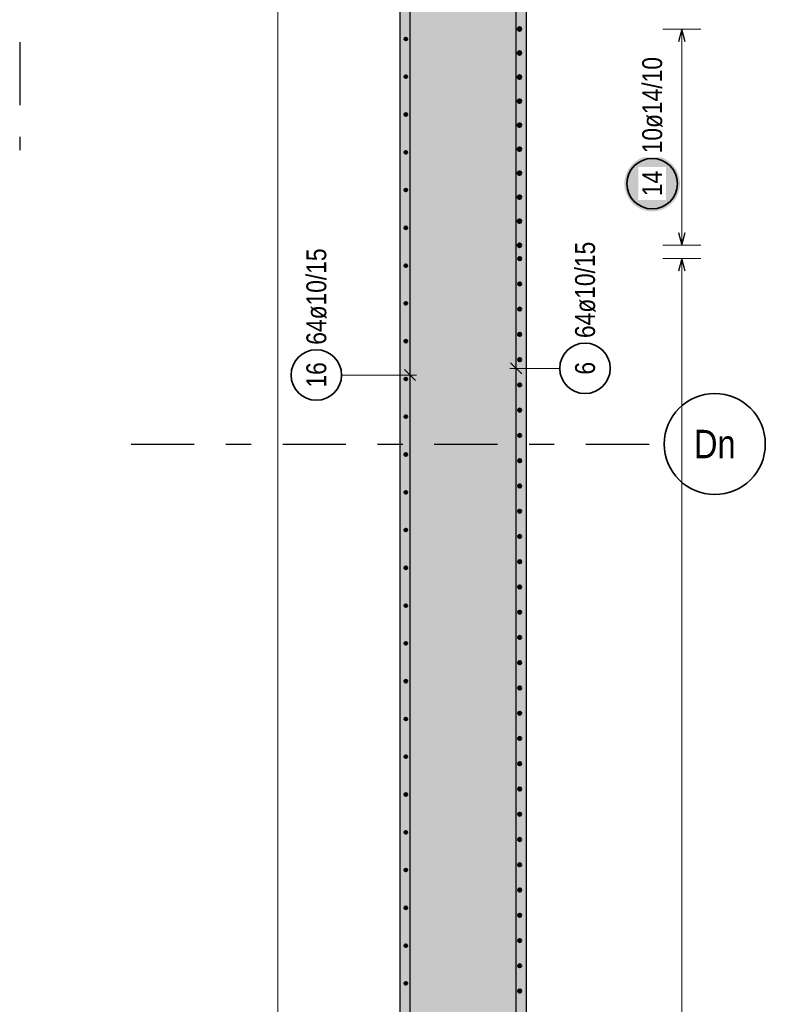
# Model space of a CAD drawing. Header units: millimetres. Extents: x -48 to 49.2, y -6.2 to 26.4.
# Tile 29 of 53: x 21.4 to 24.3, y 11.8 to 15.7. Entities that reach past the tile are written whole.
import ezdxf
from ezdxf.enums import TextEntityAlignment as Align

# ---------------------------------------------------------------- set-up
doc = ezdxf.new("R2010")
doc.units = ezdxf.units.MM
doc.linetypes.add('DASHDOTX2', pattern=[2, 1, -0.5, 0, -0.5])
for name, color, linetype, lineweight in [('Achsen', 7, 'Continuous', 20), ('Mattenbewehrung', 7, 'Continuous', 20), ('Schraffuren', 7, 'Continuous', 20)]:
    doc.layers.add(name, color=color, linetype=linetype, lineweight=lineweight)
doc.styles.add('Arial Narrow', font='ARIALN.TTF')

msp = doc.modelspace()

# ---------------------------------------------------------------- hatches: boundary and pattern name
at = {"lineweight": 25, "true_color": 0xffffff}
msp.add_hatch(color=7, dxfattribs=at).paths.add_polyline_path([(23.967401, 15.090078), (23.967334, 15.093917), (23.967133, 15.097752), (23.966799, 15.101577), (23.966331, 15.105388), (23.96573, 15.10918), (23.964997, 15.112949), (23.964134, 15.11669), (23.96314, 15.120399), (23.962017, 15.12407), (23.960767, 15.127701), (23.959391, 15.131285), (23.957891, 15.13482), (23.956269, 15.138299), (23.954525, 15.14172), (23.952664, 15.145078), (23.950687, 15.14837), (23.948595, 15.15159), (23.946393, 15.154735), (23.944082, 15.157801), (23.941666, 15.160785), (23.939147, 15.163683), (23.936529, 15.166491), (23.933814, 15.169206), (23.931006, 15.171824), (23.928108, 15.174343), (23.925124, 15.17676), (23.922058, 15.17907), (23.918912, 15.181273), (23.915692, 15.183364), (23.912401, 15.185341), (23.909043, 15.187203), (23.905622, 15.188946), (23.902142, 15.190568), (23.898608, 15.192069), (23.895023, 15.193445), (23.891393, 15.194695), (23.887721, 15.195817), (23.884013, 15.196811), (23.880271, 15.197675), (23.876503, 15.198407), (23.87271, 15.199008), (23.868899, 15.199476), (23.865074, 15.199811), (23.86124, 15.200011), (23.857401, 15.200078), (23.853562, 15.200011), (23.849728, 15.199811), (23.845903, 15.199476), (23.842092, 15.199008), (23.8383, 15.198407), (23.834531, 15.197675), (23.83079, 15.196811), (23.827081, 15.195817), (23.823409, 15.194695), (23.819779, 15.193445), (23.816194, 15.192069), (23.81266, 15.190568), (23.80918, 15.188946), (23.805759, 15.187203), (23.802401, 15.185341), (23.79911, 15.183364), (23.79589, 15.181273), (23.792745, 15.17907), (23.789678, 15.17676), (23.786695, 15.174343), (23.783797, 15.171824), (23.780989, 15.169206), (23.778274, 15.166491), (23.775655, 15.163683), (23.773136, 15.160785), (23.77072, 15.157801), (23.768409, 15.154735), (23.766207, 15.15159), (23.764116, 15.14837), (23.762138, 15.145078), (23.760277, 15.14172), (23.758534, 15.138299), (23.756911, 15.13482), (23.755411, 15.131285), (23.754035, 15.127701), (23.752785, 15.12407), (23.751662, 15.120399), (23.750669, 15.11669), (23.749805, 15.112949), (23.749072, 15.10918), (23.748472, 15.105388), (23.748004, 15.101577), (23.747669, 15.097752), (23.747468, 15.093917), (23.747401, 15.090078), (23.747468, 15.08624), (23.747669, 15.082405), (23.748004, 15.07858), (23.748472, 15.074769), (23.749072, 15.070977), (23.749805, 15.067208), (23.750669, 15.063467), (23.751662, 15.059758), (23.752785, 15.056087), (23.754035, 15.052456), (23.755411, 15.048872), (23.756911, 15.045337), (23.758534, 15.041858), (23.760277, 15.038437), (23.762138, 15.035078), (23.764116, 15.031787), (23.766207, 15.028567), (23.768409, 15.025422), (23.77072, 15.022356), (23.773136, 15.019372), (23.775655, 15.016474), (23.778274, 15.013666), (23.780989, 15.010951), (23.783797, 15.008333), (23.786695, 15.005814), (23.789678, 15.003397), (23.792745, 15.001087), (23.79589, 14.998884), (23.79911, 14.996793), (23.802401, 14.994816), (23.805759, 14.992954), (23.80918, 14.991211), (23.81266, 14.989588), (23.816194, 14.988088), (23.819779, 14.986712), (23.823409, 14.985462), (23.827081, 14.98434), (23.83079, 14.983346), (23.834531, 14.982482), (23.8383, 14.98175), (23.842092, 14.981149), (23.845903, 14.980681), (23.849728, 14.980346), (23.853562, 14.980146), (23.857401, 14.980078), (23.86124, 14.980146), (23.865074, 14.980346), (23.868899, 14.980681), (23.87271, 14.981149), (23.876503, 14.98175), (23.880271, 14.982482), (23.884013, 14.983346), (23.887721, 14.98434), (23.891393, 14.985462), (23.895023, 14.986712), (23.898608, 14.988088), (23.902142, 14.989588), (23.905622, 14.991211), (23.909043, 14.992954), (23.912401, 14.994816), (23.915692, 14.996793), (23.918912, 14.998884), (23.922058, 15.001087), (23.925124, 15.003397), (23.928108, 15.005814), (23.931006, 15.008333), (23.933814, 15.010951), (23.936529, 15.013666), (23.939147, 15.016474), (23.941666, 15.019372), (23.944082, 15.022356), (23.946393, 15.025422), (23.948595, 15.028567), (23.950687, 15.031787), (23.952664, 15.035078), (23.954525, 15.038437), (23.956269, 15.041858), (23.957891, 15.045337), (23.959391, 15.048872), (23.960767, 15.052456), (23.962017, 15.056087), (23.96314, 15.059758), (23.964134, 15.063467), (23.964997, 15.067208), (23.96573, 15.070977), (23.966331, 15.074769), (23.966799, 15.07858), (23.967133, 15.082405)])
at = {"layer": 'Schraffuren', "lineweight": 25, "true_color": 0xd7ffd7}
msp.add_hatch(color=254, dxfattribs=at).paths.add_polyline_path([(22.859048, 1.53914), (23.359048, 1.53914), (23.359048, 17.299137), (23.333048, 17.299137), (23.333048, 17.442137), (22.935048, 17.442137), (22.935048, 17.299137), (22.909048, 17.299137), (22.909048, 17.599137), (22.935048, 17.599137), (22.935048, 17.456137), (23.333048, 17.456137), (23.333048, 17.599137), (23.359048, 17.599137), (23.359048, 17.699137), (22.859055, 17.699138)])

# ---------------------------------------------------------------- linework, layer by layer
at = {"color": 5, "linetype": 'Continuous', "lineweight": 18}
for p, q in [((24.05, 15.702137), (23.9, 15.702137)), ((23.975, 15.702137), (23.975, 14.846137)), ((23.9, 14.846137), (24.05, 14.846137))]:
    msp.add_line(p, q, dxfattribs=at)
at = {"color": 3, "linetype": 'Continuous', "lineweight": 25}
for p, q in [((23.975, 15.702137), (23.961603, 15.652137)), ((23.988397, 15.652137), (23.975, 15.702137)), ((23.961603, 14.896137), (23.975, 14.846137)), ((23.975, 14.846137), (23.988397, 14.896137))]:
    msp.add_line(p, q, dxfattribs=at)
at = {"color": 4, "linetype": 'Continuous', "lineweight": 50}
for centre, radius in [((23.332048, 15.702137), 0.007), ((23.332048, 15.702137), 0.007), ((23.332048, 15.702137), 0.0063), ((23.332048, 15.702137), 0.0049), ((23.332048, 15.702137), 0.0035), ((23.332048, 15.702137), 0.0021), ((23.332048, 15.702137), 0.0007), ((23.332048, 15.607026), 0.007), ((23.332048, 15.607026), 0.007), ((23.332048, 15.607026), 0.0063), ((23.332048, 15.607026), 0.0049), ((23.332048, 15.607026), 0.0035), ((23.332048, 15.607026), 0.0021), ((23.332048, 15.607026), 0.0007), ((23.332048, 15.511915), 0.007), ((23.332048, 15.511915), 0.007), ((23.332048, 15.511915), 0.0063), ((23.332048, 15.511915), 0.0049), ((23.332048, 15.511915), 0.0035), ((23.332048, 15.511915), 0.0021), ((23.332048, 15.511915), 0.0007), ((23.332048, 15.416804), 0.007), ((23.332048, 15.416804), 0.007), ((23.332048, 15.416804), 0.0063), ((23.332048, 15.416804), 0.0049), ((23.332048, 15.416804), 0.0035), ((23.332048, 15.416804), 0.0021), ((23.332048, 15.416804), 0.0007), ((23.332048, 15.321693), 0.007), ((23.332048, 15.321693), 0.007), ((23.332048, 15.321693), 0.0063), ((23.332048, 15.321693), 0.0049), ((23.332048, 15.321693), 0.0035), ((23.332048, 15.321693), 0.0021), ((23.332048, 15.321693), 0.0007), ((23.332048, 15.226582), 0.007), ((23.332048, 15.226582), 0.007), ((23.332048, 15.226582), 0.0063), ((23.332048, 15.226582), 0.0049), ((23.332048, 15.226582), 0.0035), ((23.332048, 15.226582), 0.0021), ((23.332048, 15.226582), 0.0007), ((23.332048, 15.131471), 0.007), ((23.332048, 15.131471), 0.007), ((23.332048, 15.131471), 0.0063), ((23.332048, 15.131471), 0.0049), ((23.332048, 15.131471), 0.0035), ((23.332048, 15.131471), 0.0021), ((23.332048, 15.131471), 0.0007), ((23.332048, 15.03636), 0.007), ((23.332048, 15.03636), 0.007), ((23.332048, 15.03636), 0.0063), ((23.332048, 15.03636), 0.0049), ((23.332048, 15.03636), 0.0035), ((23.332048, 15.03636), 0.0021), ((23.332048, 15.03636), 0.0007), ((23.332048, 14.941249), 0.007), ((23.332048, 14.941249), 0.007), ((23.332048, 14.941249), 0.0063), ((23.332048, 14.941249), 0.0049), ((23.332048, 14.941249), 0.0035), ((23.332048, 14.941249), 0.0021), ((23.332048, 14.941249), 0.0007), ((23.332048, 14.846137), 0.007), ((23.332048, 14.846137), 0.007), ((23.332048, 14.846137), 0.0063), ((23.332048, 14.846137), 0.0049), ((23.332048, 14.846137), 0.0035), ((23.332048, 14.846137), 0.0021), ((23.332048, 14.846137), 0.0007)]:
    msp.add_circle(centre, radius, dxfattribs=at)
at = {"color": 2, "linetype": 'Continuous', "lineweight": 35}
msp.add_circle((23.857401, 15.090078), 0.1, dxfattribs=at)
at = {"layer": 'Achsen', "color": 3, "linetype": 'DASHDOTX2', "lineweight": 25, "ltscale": 0.25}
for p, q in [((21.353775, 19.250591), (21.353775, 15.222368)), ((21.794884, 14.059131), (23.905212, 14.059131))]:
    msp.add_line(p, q, dxfattribs=at)
at = {"layer": 'Achsen', "color": 2, "linetype": 'Continuous', "lineweight": 35}
msp.add_circle((24.105212, 14.059131), 0.2, dxfattribs=at)
at = {"layer": 'Mattenbewehrung', "color": 3, "linetype": 'Continuous', "lineweight": 25}
for p, q in [((22.859055, 17.699138), (22.859055, 1.53914)), ((23.359048, 17.299137), (23.359048, 1.53914))]:
    msp.add_line(p, q, dxfattribs=at)
at = {"layer": 'Schraffuren', "color": 5, "linetype": 'Continuous', "lineweight": 18}
for p, q in [((22.374993, 1.60414), (22.374993, 18.654137)), ((24.05, 14.793137), (23.9, 14.793137)), ((23.975, 1.59514), (23.975, 14.793137)), ((23.491642, 14.358777), (23.294048, 14.358777)), ((22.627961, 14.33233), (22.924048, 14.33233))]:
    msp.add_line(p, q, dxfattribs=at)
at = {"layer": 'Schraffuren', "color": 3, "linetype": 'Continuous', "lineweight": 25}
for p, q in [((22.899048, 10.959137), (22.899048, 17.659137)), ((23.319048, 10.959137), (23.319048, 17.379137)), ((23.975, 14.793137), (23.961603, 14.743137)), ((23.988397, 14.743137), (23.975, 14.793137)), ((22.921145, 14.310232), (22.876951, 14.354427)), ((23.296951, 14.380874), (23.341145, 14.33668))]:
    msp.add_line(p, q, dxfattribs=at)
at = {"layer": 'Schraffuren', "color": 4, "linetype": 'Continuous', "lineweight": 50}
for centre, radius in [((22.882048, 15.662909), 0.005), ((22.882048, 15.662909), 0.005), ((22.882048, 15.662909), 0.0045), ((22.882048, 15.662909), 0.0035), ((22.882048, 15.662909), 0.0025), ((22.882048, 15.662909), 0.0015), ((22.882048, 15.662909), 0.0005), ((22.882048, 15.513348), 0.005), ((22.882048, 15.513348), 0.005), ((22.882048, 15.513348), 0.0045), ((22.882048, 15.513348), 0.0035), ((22.882048, 15.513348), 0.0025), ((22.882048, 15.513348), 0.0015), ((22.882048, 15.513348), 0.0005), ((22.882048, 15.363786), 0.005), ((22.882048, 15.363786), 0.005), ((22.882048, 15.363786), 0.0045), ((22.882048, 15.363786), 0.0035), ((22.882048, 15.363786), 0.0025), ((22.882048, 15.363786), 0.0015), ((22.882048, 15.363786), 0.0005), ((22.882048, 15.214225), 0.005), ((22.882048, 15.214225), 0.005), ((22.882048, 15.214225), 0.0045), ((22.882048, 15.214225), 0.0035), ((22.882048, 15.214225), 0.0025), ((22.882048, 15.214225), 0.0015), ((22.882048, 15.214225), 0.0005), ((22.882048, 15.064664), 0.005), ((22.882048, 15.064664), 0.005), ((22.882048, 15.064664), 0.0045), ((22.882048, 15.064664), 0.0035), ((22.882048, 15.064664), 0.0025), ((22.882048, 15.064664), 0.0015), ((22.882048, 15.064664), 0.0005), ((22.882048, 14.915102), 0.005), ((22.882048, 14.915102), 0.005), ((22.882048, 14.915102), 0.0045), ((22.882048, 14.915102), 0.0035), ((22.882048, 14.915102), 0.0025), ((22.882048, 14.915102), 0.0015), ((22.882048, 14.915102), 0.0005), ((23.333048, 14.793137), 0.006), ((23.333048, 14.793137), 0.006), ((23.333048, 14.793137), 0.0054), ((23.333048, 14.793137), 0.0042), ((23.333048, 14.793137), 0.003), ((23.333048, 14.793137), 0.0018), ((23.333048, 14.793137), 0.0006), ((22.882048, 14.765541), 0.005), ((22.882048, 14.765541), 0.005), ((22.882048, 14.765541), 0.0045), ((22.882048, 14.765541), 0.0035), ((22.882048, 14.765541), 0.0025), ((22.882048, 14.765541), 0.0015), ((22.882048, 14.765541), 0.0005), ((23.333048, 14.693152), 0.006), ((23.333048, 14.693152), 0.006), ((23.333048, 14.693152), 0.0054), ((23.333048, 14.693152), 0.0042), ((23.333048, 14.693152), 0.003), ((23.333048, 14.693152), 0.0018), ((23.333048, 14.693152), 0.0006), ((22.882048, 14.61598), 0.005), ((22.882048, 14.61598), 0.005), ((22.882048, 14.61598), 0.0045), ((22.882048, 14.61598), 0.0035), ((22.882048, 14.61598), 0.0025), ((22.882048, 14.61598), 0.0015), ((22.882048, 14.61598), 0.0005), ((23.333048, 14.593167), 0.006), ((23.333048, 14.593167), 0.006), ((23.333048, 14.593167), 0.0054), ((23.333048, 14.593167), 0.0042), ((23.333048, 14.593167), 0.003), ((23.333048, 14.593167), 0.0018), ((23.333048, 14.593167), 0.0006), ((22.882048, 14.466418), 0.005), ((22.882048, 14.466418), 0.005), ((22.882048, 14.466418), 0.0045), ((22.882048, 14.466418), 0.0035), ((22.882048, 14.466418), 0.0025), ((22.882048, 14.466418), 0.0015), ((22.882048, 14.466418), 0.0005), ((23.333048, 14.493182), 0.006), ((23.333048, 14.493182), 0.006), ((23.333048, 14.493182), 0.0054), ((23.333048, 14.493182), 0.0042), ((23.333048, 14.493182), 0.003), ((23.333048, 14.493182), 0.0018), ((23.333048, 14.493182), 0.0006), ((23.333048, 14.393197), 0.006), ((23.333048, 14.393197), 0.006), ((23.333048, 14.393197), 0.0054), ((23.333048, 14.393197), 0.0042), ((23.333048, 14.393197), 0.003), ((23.333048, 14.393197), 0.0018), ((23.333048, 14.393197), 0.0006), ((22.882048, 14.316857), 0.005), ((22.882048, 14.316857), 0.005), ((22.882048, 14.316857), 0.0045), ((22.882048, 14.316857), 0.0035), ((22.882048, 14.316857), 0.0025), ((22.882048, 14.316857), 0.0015), ((22.882048, 14.316857), 0.0005), ((23.333048, 14.293212), 0.006), ((23.333048, 14.293212), 0.006), ((23.333048, 14.293212), 0.0054), ((23.333048, 14.293212), 0.0042), ((23.333048, 14.293212), 0.003), ((23.333048, 14.293212), 0.0018), ((23.333048, 14.293212), 0.0006), ((23.333048, 14.193228), 0.006), ((23.333048, 14.193228), 0.006), ((23.333048, 14.193228), 0.0054), ((23.333048, 14.193228), 0.0042), ((23.333048, 14.193228), 0.003), ((23.333048, 14.193228), 0.0018), ((23.333048, 14.193228), 0.0006), ((22.882048, 14.167295), 0.005), ((22.882048, 14.167295), 0.005), ((22.882048, 14.167295), 0.0045), ((22.882048, 14.167295), 0.0035), ((22.882048, 14.167295), 0.0025), ((22.882048, 14.167295), 0.0015), ((22.882048, 14.167295), 0.0005), ((23.333048, 14.093243), 0.006), ((23.333048, 14.093243), 0.006), ((23.333048, 14.093243), 0.0054), ((23.333048, 14.093243), 0.0042), ((23.333048, 14.093243), 0.003), ((23.333048, 14.093243), 0.0018), ((23.333048, 14.093243), 0.0006), ((22.882048, 14.017734), 0.005), ((22.882048, 14.017734), 0.005), ((22.882048, 14.017734), 0.0045), ((22.882048, 14.017734), 0.0035), ((22.882048, 14.017734), 0.0025), ((22.882048, 14.017734), 0.0015), ((22.882048, 14.017734), 0.0005), ((23.333048, 13.993258), 0.006), ((23.333048, 13.993258), 0.006), ((23.333048, 13.993258), 0.0054), ((23.333048, 13.993258), 0.0042), ((23.333048, 13.993258), 0.003), ((23.333048, 13.993258), 0.0018), ((23.333048, 13.993258), 0.0006), ((23.333048, 13.893273), 0.006), ((23.333048, 13.893273), 0.006), ((23.333048, 13.893273), 0.0054), ((23.333048, 13.893273), 0.0042), ((23.333048, 13.893273), 0.003), ((23.333048, 13.893273), 0.0018), ((23.333048, 13.893273), 0.0006), ((22.882048, 13.868173), 0.005), ((22.882048, 13.868173), 0.005), ((22.882048, 13.868173), 0.0045), ((22.882048, 13.868173), 0.0035), ((22.882048, 13.868173), 0.0025), ((22.882048, 13.868173), 0.0015), ((22.882048, 13.868173), 0.0005), ((23.333048, 13.793288), 0.006), ((23.333048, 13.793288), 0.006), ((23.333048, 13.793288), 0.0054), ((23.333048, 13.793288), 0.0042), ((23.333048, 13.793288), 0.003), ((23.333048, 13.793288), 0.0018), ((23.333048, 13.793288), 0.0006), ((22.882048, 13.718611), 0.005), ((22.882048, 13.718611), 0.005), ((22.882048, 13.718611), 0.0045), ((22.882048, 13.718611), 0.0035), ((22.882048, 13.718611), 0.0025), ((22.882048, 13.718611), 0.0015), ((22.882048, 13.718611), 0.0005), ((23.333048, 13.693304), 0.006), ((23.333048, 13.693304), 0.006), ((23.333048, 13.693304), 0.0054), ((23.333048, 13.693304), 0.0042), ((23.333048, 13.693304), 0.003), ((23.333048, 13.693304), 0.0018), ((23.333048, 13.693304), 0.0006), ((22.882048, 13.56905), 0.005), ((22.882048, 13.56905), 0.005), ((22.882048, 13.56905), 0.0045), ((22.882048, 13.56905), 0.0035), ((22.882048, 13.56905), 0.0025), ((22.882048, 13.56905), 0.0015), ((22.882048, 13.56905), 0.0005), ((23.333048, 13.593319), 0.006), ((23.333048, 13.593319), 0.006), ((23.333048, 13.593319), 0.0054), ((23.333048, 13.593319), 0.0042), ((23.333048, 13.593319), 0.003), ((23.333048, 13.593319), 0.0018), ((23.333048, 13.593319), 0.0006), ((23.333048, 13.493334), 0.006), ((23.333048, 13.493334), 0.006), ((23.333048, 13.493334), 0.0054), ((23.333048, 13.493334), 0.0042), ((23.333048, 13.493334), 0.003), ((23.333048, 13.493334), 0.0018), ((23.333048, 13.493334), 0.0006), ((22.882048, 13.419489), 0.005), ((22.882048, 13.419489), 0.005), ((22.882048, 13.419489), 0.0045), ((22.882048, 13.419489), 0.0035), ((22.882048, 13.419489), 0.0025), ((22.882048, 13.419489), 0.0015), ((22.882048, 13.419489), 0.0005), ((23.333048, 13.393349), 0.006), ((23.333048, 13.393349), 0.006), ((23.333048, 13.393349), 0.0054), ((23.333048, 13.393349), 0.0042), ((23.333048, 13.393349), 0.003), ((23.333048, 13.393349), 0.0018), ((23.333048, 13.393349), 0.0006), ((23.333048, 13.293364), 0.006), ((23.333048, 13.293364), 0.006), ((23.333048, 13.293364), 0.0054), ((23.333048, 13.293364), 0.0042), ((23.333048, 13.293364), 0.003), ((23.333048, 13.293364), 0.0018), ((23.333048, 13.293364), 0.0006), ((22.882048, 13.269927), 0.005), ((22.882048, 13.269927), 0.005), ((22.882048, 13.269927), 0.0045), ((22.882048, 13.269927), 0.0035), ((22.882048, 13.269927), 0.0025), ((22.882048, 13.269927), 0.0015), ((22.882048, 13.269927), 0.0005), ((23.333048, 13.193379), 0.006), ((23.333048, 13.193379), 0.006), ((23.333048, 13.193379), 0.0054), ((23.333048, 13.193379), 0.0042), ((23.333048, 13.193379), 0.003), ((23.333048, 13.193379), 0.0018), ((23.333048, 13.193379), 0.0006), ((22.882048, 13.120366), 0.005), ((22.882048, 13.120366), 0.005), ((22.882048, 13.120366), 0.0045), ((22.882048, 13.120366), 0.0035), ((22.882048, 13.120366), 0.0025), ((22.882048, 13.120366), 0.0015), ((22.882048, 13.120366), 0.0005), ((23.333048, 13.093395), 0.006), ((23.333048, 13.093395), 0.006), ((23.333048, 13.093395), 0.0054), ((23.333048, 13.093395), 0.0042), ((23.333048, 13.093395), 0.003), ((23.333048, 13.093395), 0.0018), ((23.333048, 13.093395), 0.0006), ((23.333048, 12.99341), 0.006), ((23.333048, 12.99341), 0.006), ((23.333048, 12.99341), 0.0054), ((23.333048, 12.99341), 0.0042), ((23.333048, 12.99341), 0.003), ((23.333048, 12.99341), 0.0018), ((23.333048, 12.99341), 0.0006), ((22.882048, 12.970804), 0.005), ((22.882048, 12.970804), 0.005), ((22.882048, 12.970804), 0.0045), ((22.882048, 12.970804), 0.0035), ((22.882048, 12.970804), 0.0025), ((22.882048, 12.970804), 0.0015), ((22.882048, 12.970804), 0.0005), ((23.333048, 12.893425), 0.006), ((23.333048, 12.893425), 0.006), ((23.333048, 12.893425), 0.0054), ((23.333048, 12.893425), 0.0042), ((23.333048, 12.893425), 0.003), ((23.333048, 12.893425), 0.0018), ((23.333048, 12.893425), 0.0006), ((22.882048, 12.821243), 0.005), ((22.882048, 12.821243), 0.005), ((22.882048, 12.821243), 0.0045), ((22.882048, 12.821243), 0.0035), ((22.882048, 12.821243), 0.0025), ((22.882048, 12.821243), 0.0015), ((22.882048, 12.821243), 0.0005), ((23.333048, 12.79344), 0.006), ((23.333048, 12.79344), 0.006), ((23.333048, 12.79344), 0.0054), ((23.333048, 12.79344), 0.0042), ((23.333048, 12.79344), 0.003), ((23.333048, 12.79344), 0.0018), ((23.333048, 12.79344), 0.0006), ((22.882048, 12.671682), 0.005), ((22.882048, 12.671682), 0.005), ((22.882048, 12.671682), 0.0045), ((22.882048, 12.671682), 0.0035), ((22.882048, 12.671682), 0.0025), ((22.882048, 12.671682), 0.0015), ((22.882048, 12.671682), 0.0005), ((23.333048, 12.693455), 0.006), ((23.333048, 12.693455), 0.006), ((23.333048, 12.693455), 0.0054), ((23.333048, 12.693455), 0.0042), ((23.333048, 12.693455), 0.003), ((23.333048, 12.693455), 0.0018), ((23.333048, 12.693455), 0.0006), ((23.333048, 12.593471), 0.006), ((23.333048, 12.593471), 0.006), ((23.333048, 12.593471), 0.0054), ((23.333048, 12.593471), 0.0042), ((23.333048, 12.593471), 0.003), ((23.333048, 12.593471), 0.0018), ((23.333048, 12.593471), 0.0006), ((22.882048, 12.52212), 0.005), ((22.882048, 12.52212), 0.005), ((22.882048, 12.52212), 0.0045), ((22.882048, 12.52212), 0.0035), ((22.882048, 12.52212), 0.0025), ((22.882048, 12.52212), 0.0015), ((22.882048, 12.52212), 0.0005), ((23.333048, 12.493486), 0.006), ((23.333048, 12.493486), 0.006), ((23.333048, 12.493486), 0.0054), ((23.333048, 12.493486), 0.0042), ((23.333048, 12.493486), 0.003), ((23.333048, 12.493486), 0.0018), ((23.333048, 12.493486), 0.0006), ((23.333048, 12.393501), 0.006), ((23.333048, 12.393501), 0.006), ((23.333048, 12.393501), 0.0054), ((23.333048, 12.393501), 0.0042), ((23.333048, 12.393501), 0.003), ((22.882048, 12.372559), 0.005), ((22.882048, 12.372559), 0.005), ((22.882048, 12.372559), 0.0045), ((22.882048, 12.372559), 0.0035), ((22.882048, 12.372559), 0.0025), ((22.882048, 12.372559), 0.0015), ((22.882048, 12.372559), 0.0005), ((23.333048, 12.393501), 0.0018), ((23.333048, 12.393501), 0.0006), ((23.333048, 12.293516), 0.006), ((23.333048, 12.293516), 0.006), ((23.333048, 12.293516), 0.0054), ((23.333048, 12.293516), 0.0042), ((23.333048, 12.293516), 0.003), ((23.333048, 12.293516), 0.0018), ((23.333048, 12.293516), 0.0006), ((22.882048, 12.222998), 0.005), ((22.882048, 12.222998), 0.005), ((22.882048, 12.222998), 0.0045), ((22.882048, 12.222998), 0.0035), ((22.882048, 12.222998), 0.0025), ((22.882048, 12.222998), 0.0015), ((22.882048, 12.222998), 0.0005), ((23.333048, 12.193531), 0.006), ((23.333048, 12.193531), 0.006), ((23.333048, 12.193531), 0.0054), ((23.333048, 12.193531), 0.0042), ((23.333048, 12.193531), 0.003), ((23.333048, 12.193531), 0.0018), ((23.333048, 12.193531), 0.0006), ((23.333048, 12.093546), 0.006), ((23.333048, 12.093546), 0.006), ((23.333048, 12.093546), 0.0054), ((23.333048, 12.093546), 0.0042), ((23.333048, 12.093546), 0.003), ((23.333048, 12.093546), 0.0018), ((23.333048, 12.093546), 0.0006), ((22.882048, 12.073436), 0.005), ((22.882048, 12.073436), 0.005), ((22.882048, 12.073436), 0.0045), ((22.882048, 12.073436), 0.0035), ((22.882048, 12.073436), 0.0025), ((22.882048, 12.073436), 0.0015), ((22.882048, 12.073436), 0.0005), ((23.333048, 11.993562), 0.006), ((23.333048, 11.993562), 0.006), ((23.333048, 11.993562), 0.0054), ((23.333048, 11.993562), 0.0042), ((23.333048, 11.993562), 0.003), ((23.333048, 11.993562), 0.0018), ((23.333048, 11.993562), 0.0006), ((22.882048, 11.923875), 0.005), ((22.882048, 11.923875), 0.005), ((22.882048, 11.923875), 0.0045), ((22.882048, 11.923875), 0.0035), ((22.882048, 11.923875), 0.0025), ((22.882048, 11.923875), 0.0015), ((22.882048, 11.923875), 0.0005), ((23.333048, 11.893577), 0.006), ((23.333048, 11.893577), 0.006), ((23.333048, 11.893577), 0.0054), ((23.333048, 11.893577), 0.0042), ((23.333048, 11.893577), 0.003), ((23.333048, 11.893577), 0.0018), ((23.333048, 11.893577), 0.0006)]:
    msp.add_circle(centre, radius, dxfattribs=at)
at = {"layer": 'Schraffuren', "color": 2, "linetype": 'Continuous', "lineweight": 35}
for centre in [(22.527961, 14.33233), (23.591642, 14.358777)]:
    msp.add_circle(centre, 0.1, dxfattribs=at)

# ---------------------------------------------------------------- texts
at = {"layer": 'Achsen', "color": 4, "lineweight": 50, "style": 'Arial Narrow'}
msp.add_text('Dn', height=0.1125, dxfattribs=at).set_placement((24.105153, 14.059131), align=Align.MIDDLE_CENTER)
at = {"layer": 'Schraffuren', "color": 2, "lineweight": 35, "char_height": 0.07875, "attachment_point": 1, "rotation": 90, "line_spacing_factor": 0.9, "style": 'Arial Narrow'}
for s, insert in [('64ø10/15', (23.552267, 14.478777)), ('64ø10/15', (22.488586, 14.45233)), ('16', (22.488586, 14.282717)), ('6', (23.552267, 14.333971))]:
    msp.add_mtext(s, dxfattribs=dict(at, insert=insert))

# ---------------------------------------------------------------- next in the draw order: texts
at = {"color": 2, "lineweight": 35, "char_height": 0.07875, "attachment_point": 1, "rotation": 90, "line_spacing_factor": 0.9, "style": 'Arial Narrow', "bg_fill": 3, "box_fill_scale": 1.2, "bg_fill_color": 256, "bg_fill_true_color": 13158600, "bg_fill_transparency": 0}
for s, insert in [('10ø14/10', (23.818026, 15.210078)), ('14', (23.818026, 15.040466))]:
    msp.add_mtext(s, dxfattribs=dict(at, insert=insert))

doc.saveas('drawing.dxf')
